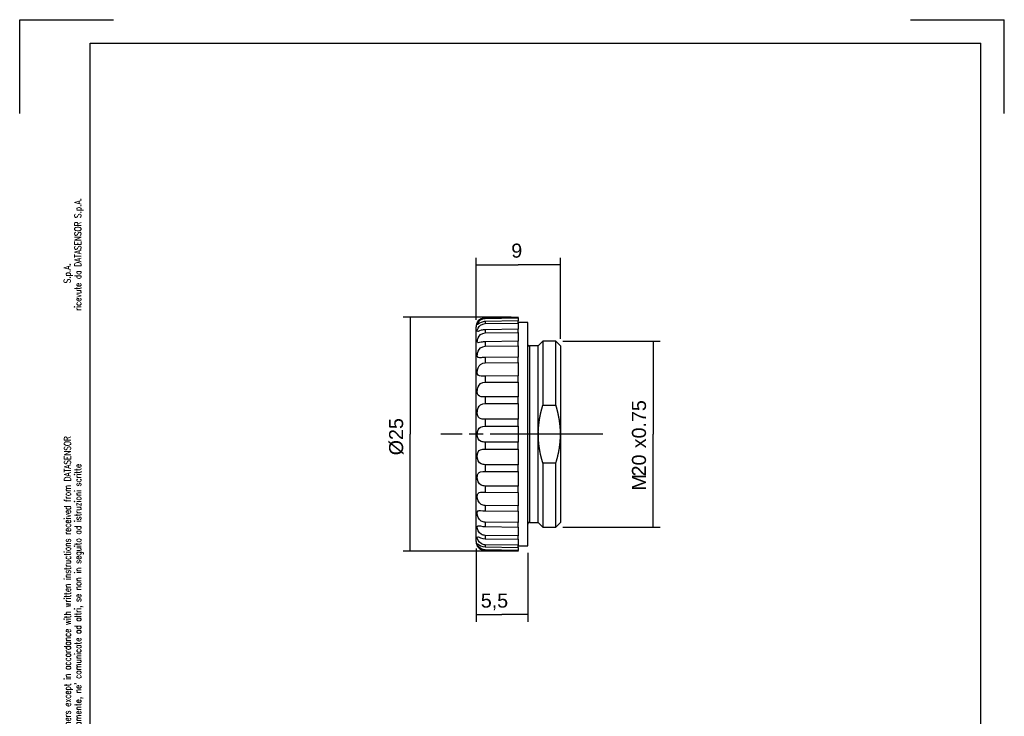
# Model space of a CAD drawing. Extents: x 1082 to 1292, y 1128 to 1425.
# Tile 2 of 2: x 1082 to 1292, y 1277 to 1425. Entities that reach past the tile are written whole.
import ezdxf

# ---------------------------------------------------------------- set-up
doc = ezdxf.new("R2010")
doc.units = 0
doc.header["$MEASUREMENT"] = 0
for name, pattern in [('CENTERLINE', [30, 24, -1.5, 3, -1.5]), ('HIDDENNEW00', [4.5, 3, -1.5]), ('PHANTOM', [29.5, 9.5, -1.5, 3, -1.5, 3, -1.5, 9.5])]:
    doc.linetypes.add(name, pattern=pattern)
doc.layers.get('0').update_dxf_attribs({"linetype": 'CONTINUOUS'})
for name, color, linetype in [('ASSI', 2, 'PHANTOM'), ('DISEGNO', 3, 'HIDDENNEW00'), ('SEZIONI', 4, 'HIDDENNEW00')]:
    doc.layers.add(name, color=color, linetype=linetype)
doc.styles.add('ROMANS', font='ROMANS')
doc.styles.get("Standard").update_dxf_attribs({"font": 'ARIAL.TTF'})

# ---------------------------------------------------------------- blocks, each defined once
blk = doc.blocks.new('A4M')
at = {"color": 7, "linetype": 'Continuous'}
for p, q in [((125.82, 288.91), (145.82, 288.91)), ((125.82, 268.91), (125.82, 288.91)), ((315.82, 288.91), (335.82, 288.91)), ((335.82, 268.91), (335.82, 288.91)), ((140.82, 283.91), (330.82, 283.91)), ((140.82, -3.09), (140.82, 283.91)), ((330.82, -3.09), (330.82, 283.91))]:
    blk.add_line(p, q, dxfattribs=at)
at = {"color": 7, "linetype": 'Continuous', "style": 'ROMANS', "width": 0.8}
for s, height, p in [('ricevute da DATASENSOR S.p.A.', 1.4231, (138.95, 226.87)), ('S.p.A.', 1.423, (136.68, 232.72)), ('This document, technical information and specification contained herein are proprietary and must not be used, copied, reproduced, or otherwise dealt with nor communicated to others except in accordance with written instructions received from DATASENSOR', 1.42311, (136.71, -3.11)), ("Questo documento, le informazioni tecniche e le specifiche in esso contenute sono da considerarsi confidenziali e non devono essere utilizzate, copiate, riprodotte o trattate diversamente, ne' comunicate ad altri, se non in seguito ad istruzioni scritte", 1.42311, (138.95, -3.11))]:
    blk.add_text(s, height=height, rotation=90, dxfattribs=at).set_placement(p)
blk = doc.blocks.new('_AH13')
at = {"color": 0, "linetype": 'Continuous'}
blk.add_solid([(0, 0), (-1, 0.166667), (-1, -0.166667), (0, 0)], dxfattribs=at)

msp = doc.modelspace()

# ---------------------------------------------------------------- linework, layer by layer
at = {"layer": 'ASSI', "color": 7, "linetype": 'Continuous'}
for p, q in [((1179.75, 1361.3), (1179.75, 1374.55)), ((1197.75, 1357.22), (1197.75, 1374.55)), ((1179.75, 1373.05), (1188.75, 1373.05)), ((1197.75, 1373.05), (1188.75, 1373.05)), ((1187.25, 1361.86), (1164.18, 1361.86)), ((1165.68, 1361.86), (1165.68, 1336.92)), ((1198.25, 1356.72), (1218.98, 1356.72)), ((1217.48, 1356.72), (1217.48, 1336.92)), ((1165.68, 1311.98), (1165.68, 1336.92)), ((1217.48, 1317.12), (1217.48, 1336.92)), ((1198.25, 1317.12), (1218.98, 1317.12)), ((1179.75, 1312.55), (1179.75, 1296.95)), ((1187.25, 1311.98), (1164.18, 1311.98)), ((1190.75, 1311.62), (1190.75, 1296.95)), ((1179.75, 1298.45), (1185.25, 1298.45)), ((1190.75, 1298.45), (1185.25, 1298.45))]:
    msp.add_line(p, q, dxfattribs=at)
at = {"layer": 'ASSI', "color": 7, "linetype": 'CENTERLINE'}
msp.add_line((1206.75, 1336.92), (1172.2, 1336.92), dxfattribs=at)
at = {"layer": 'DISEGNO', "color": 7, "linetype": 'Continuous'}
for p, q in [((1188.75, 1361.86), (1181.71, 1361.74)), ((1188.75, 1361.72), (1188.75, 1361.86)), ((1188.75, 1361.72), (1188.75, 1361.05)), ((1188.75, 1360.62), (1188.75, 1361.05)), ((1179.75, 1336.92), (1179.75, 1359.8)), ((1180, 1360.77), (1179.98, 1360.74)), ((1190.75, 1360.72), (1188.75, 1360.72)), ((1188.75, 1360.62), (1188.75, 1359.32)), ((1188.75, 1358.6), (1188.75, 1359.32)), ((1188.75, 1358.94), (1188.75, 1358.94)), ((1188.75, 1358.94), (1188.75, 1358.94)), ((1188.75, 1358.94), (1188.75, 1358.94)), ((1188.75, 1358.94), (1188.75, 1358.94)), ((1188.75, 1358.94), (1188.75, 1358.94)), ((1188.75, 1358.94), (1188.75, 1358.94)), ((1188.75, 1358.94), (1188.75, 1358.94)), ((1188.75, 1358.94), (1188.75, 1358.94)), ((1188.75, 1358.94), (1188.75, 1358.94)), ((1188.75, 1358.94), (1188.75, 1358.94)), ((1188.75, 1358.94), (1188.75, 1358.94)), ((1188.75, 1358.94), (1188.75, 1358.94)), ((1188.75, 1358.94), (1188.75, 1358.94)), ((1188.75, 1358.94), (1188.75, 1358.94)), ((1188.75, 1358.94), (1188.75, 1358.94)), ((1188.75, 1358.94), (1188.75, 1358.94)), ((1188.75, 1358.94), (1188.75, 1358.94)), ((1188.75, 1358.94), (1188.75, 1358.94)), ((1188.75, 1358.94), (1188.75, 1358.94)), ((1188.75, 1358.94), (1188.75, 1358.94)), ((1188.75, 1358.94), (1188.75, 1358.94)), ((1188.75, 1358.94), (1188.75, 1358.94)), ((1188.75, 1358.94), (1188.75, 1358.94)), ((1188.75, 1358.94), (1188.75, 1358.94)), ((1188.75, 1358.94), (1188.75, 1358.94)), ((1188.75, 1358.94), (1188.75, 1358.94)), ((1188.75, 1358.94), (1188.75, 1358.94)), ((1190.75, 1336.92), (1190.75, 1360.72)), ((1188.75, 1358.6), (1188.75, 1356.72)), ((1188.75, 1355.76), (1188.75, 1356.72)), ((1193.95, 1356.72), (1192.95, 1355.72)), ((1196.75, 1356.72), (1193.95, 1356.72)), ((1193.95, 1356.72), (1193.95, 1343.14)), ((1196.75, 1343.14), (1196.75, 1356.72)), ((1197.75, 1355.72), (1196.75, 1356.72)), ((1188.75, 1355.76), (1188.75, 1353.36)), ((1191.15, 1355.72), (1191.14, 1355.72)), ((1191.15, 1355.72), (1191.15, 1336.92)), ((1192.95, 1355.72), (1191.15, 1355.72)), ((1192.95, 1336.92), (1192.95, 1355.72)), ((1197.75, 1355.72), (1197.75, 1336.92)), ((1188.75, 1352.19), (1188.75, 1353.36)), ((1188.75, 1352.19), (1188.75, 1349.37)), ((1188.75, 1348.04), (1188.75, 1349.37)), ((1188.75, 1348.04), (1188.75, 1346.11)), ((1188.75, 1346.11), (1188.75, 1344.9)), ((1188.75, 1343.45), (1188.75, 1344.9)), ((1188.75, 1343.45), (1188.75, 1341.6)), ((1193.95, 1343.14), (1196.75, 1343.14)), ((1196.75, 1343.14), (1196.78, 1343.03)), ((1188.75, 1341.6), (1188.75, 1340.12)), ((1188.75, 1338.62), (1188.75, 1340.12)), ((1188.75, 1338.62), (1188.75, 1336.92)), ((1188.75, 1336.92), (1188.75, 1335.23)), ((1190.75, 1313.12), (1190.75, 1336.92)), ((1191.15, 1336.92), (1191.15, 1318.12)), ((1192.95, 1336.92), (1192.95, 1337.02)), ((1192.95, 1318.12), (1192.95, 1336.92)), ((1197.75, 1336.92), (1197.75, 1318.12)), ((1197.75, 1336.92), (1197.75, 1336.82)), ((1188.75, 1333.72), (1188.75, 1335.23)), ((1188.75, 1333.72), (1188.75, 1332.24)), ((1188.75, 1332.24), (1188.75, 1330.39)), ((1188.75, 1328.95), (1188.75, 1330.39)), ((1193.95, 1330.71), (1193.91, 1330.82)), ((1193.95, 1330.71), (1193.95, 1317.12)), ((1196.75, 1330.71), (1193.95, 1330.71)), ((1196.75, 1317.12), (1196.75, 1330.71)), ((1188.75, 1328.95), (1188.75, 1327.74)), ((1188.75, 1327.74), (1188.75, 1325.81)), ((1188.75, 1324.48), (1188.75, 1325.81)), ((1188.75, 1324.48), (1188.75, 1321.65)), ((1188.75, 1320.49), (1188.75, 1321.65)), ((1188.75, 1320.49), (1188.75, 1320.49)), ((1188.75, 1320.49), (1188.75, 1318.09)), ((1188.75, 1317.13), (1188.75, 1318.09)), ((1188.75, 1317.13), (1188.75, 1315.24)), ((1188.75, 1317.13), (1188.75, 1317.13)), ((1190.75, 1317.72), (1190.75, 1317.73)), ((1191.15, 1318.12), (1192.95, 1318.12)), ((1192.95, 1318.12), (1193.95, 1317.12)), ((1193.95, 1317.12), (1196.75, 1317.12)), ((1196.75, 1317.12), (1197.75, 1318.12)), ((1188.75, 1314.53), (1188.75, 1315.24)), ((1179.75, 1314.05), (1179.75, 1314.01)), ((1188.75, 1314.53), (1188.75, 1313.23)), ((1188.75, 1313.23), (1188.75, 1313.23)), ((1188.75, 1312.79), (1188.75, 1313.23)), ((1188.75, 1313.12), (1190.75, 1313.12)), ((1188.75, 1312.79), (1188.75, 1312.13)), ((1181.71, 1312.1), (1188.75, 1311.98)), ((1188.75, 1311.98), (1188.75, 1312.13)), ((1188.75, 1311.98), (1188.75, 1311.98)), ((1188.75, 1311.98), (1188.75, 1311.98))]:
    msp.add_line(p, q, dxfattribs=at)
for centre, radius, start, end in [((1181.83, 1359.79), 2.08, 173.4885, 174.3542), ((1184.69, 1359.5), 4.96, 174.2887, 174.616), ((1181.49, 1359.83), 1.74, 175.6593, 176.844), ((1181.31, 1359.84), 1.56, 176.786, 178.8015), ((1183.83, 1359.73), 4.09, 177.9994, 179.0014), ((1181.72, 1359.81), 1.97, 171.7602, 172.7204), ((1181.46, 1359.84), 1.71, 172.7691, 173.8949), ((1181.75, 1359.8), 2.01, 169.835, 170.7791), ((1181.87, 1359.78), 2.13, 170.7681, 171.6491), ((1181.74, 1359.8), 2, 167.9278, 168.8887), ((1181.71, 1359.81), 1.97, 168.9109, 169.8836), ((1181.76, 1359.8), 2.01, 166.9612, 167.9183), ((1181.75, 1359.8), 2, 165.998, 166.9657), ((1181.75, 1359.8), 2, 164.0414, 165.0183), ((1181.74, 1359.8), 2, 165.0352, 166.0084), ((1181.75, 1359.8), 2, 163.0754, 164.0549), ((1181.75, 1359.8), 2, 162.0681, 163.053), ((1181.75, 1359.8), 2, 161.113, 162.101), ((1181.75, 1359.8), 2, 160.0812, 161.0736), ((1181.75, 1359.8), 2, 159.1255, 160.1208), ((1181.75, 1359.8), 2, 158.0824, 159.0821), ((1181.75, 1359.8), 2, 157.1117, 158.1138), ((1181.75, 1359.8), 2, 156.0806, 157.086), ((1181.75, 1359.8), 2, 155.0947, 156.1033), ((1181.74, 1359.8), 2, 154.0569, 155.0721), ((1181.75, 1359.8), 2.01, 153.0508, 154.0645), ((1181.77, 1359.79), 2.03, 152.0186, 153.0222), ((1188.75, 1306.86), 52.08, 89.99999449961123, 90.0000055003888), ((1191.56, 1356.14), 0.811, 181.5011, 183.0359), ((1191.06, 1356.11), 0.313, 181.8336, 184.8952), ((1191.09, 1356.11), 0.349, 184.8318, 186.6411), ((1191.68, 1356.21), 0.946, 188.1624, 188.6915), ((1191.16, 1356.13), 0.414, 188.6463, 189.987), ((1191.09, 1356.11), 0.343, 189.3497, 191.0822), ((1191.14, 1356.12), 0.394, 191.104, 192.5925), ((1191.17, 1356.13), 0.424, 192.816, 194.1886), ((1191.15, 1356.12), 0.401, 194.1533, 195.6233), ((1191.14, 1356.12), 0.393, 195.5669, 197.0814), ((1191.14, 1356.12), 0.399, 197.0429, 198.5426), ((1191.15, 1356.12), 0.402, 198.6196, 200.1151), ((1191.15, 1356.12), 0.4, 200.0977, 201.6112), ((1191.15, 1356.12), 0.4, 201.5807, 203.1033), ((1191.15, 1356.12), 0.4, 203.1106, 204.6399), ((1191.15, 1356.12), 0.4, 204.6505, 206.1842), ((1191.15, 1356.12), 0.401, 206.198, 207.7401), ((1191.15, 1356.12), 0.4, 207.7355, 209.2824), ((1191.15, 1356.12), 0.401, 209.2824, 210.8355), ((1191.15, 1356.12), 0.401, 210.8257, 212.3824), ((1191.15, 1356.12), 0.401, 212.3858, 213.9476), ((1191.15, 1356.12), 0.401, 213.9526, 215.5171), ((1191.15, 1356.12), 0.401, 215.5539, 217.122), ((1191.15, 1356.12), 0.401, 217.0854, 218.6554), ((1191.15, 1356.12), 0.402, 218.6934, 220.2656), ((1191.15, 1356.12), 0.402, 220.243, 221.8161), ((1191.15, 1356.12), 0.402, 221.8638, 223.4376), ((1191.15, 1356.12), 0.402, 223.4062, 224.98), ((1191.15, 1356.12), 0.402, 225.0204, 226.5934), ((1191.15, 1356.12), 0.402, 226.5632, 228.1353), ((1191.15, 1356.12), 0.403, 228.1855, 229.7554), ((1191.15, 1356.12), 0.403, 229.7364, 231.3045), ((1191.15, 1356.12), 0.403, 231.3474, 232.9118), ((1191.15, 1356.13), 0.403, 232.8812, 234.4429), ((1191.15, 1356.13), 0.403, 234.4868, 236.0434), ((1191.15, 1356.13), 0.403, 236.0568, 237.6098), ((1191.15, 1356.13), 0.404, 237.6227, 239.1692), ((1191.15, 1356.13), 0.403, 239.1435, 240.6856), ((1191.15, 1356.13), 0.404, 240.7491, 242.2835), ((1191.15, 1356.13), 0.404, 242.2423, 243.7714), ((1191.15, 1356.13), 0.404, 243.8455, 245.3656), ((1191.15, 1356.13), 0.404, 245.3186, 246.8327), ((1191.15, 1356.13), 0.404, 246.9354, 248.4394), ((1191.15, 1356.13), 0.404, 248.3969, 249.8941), ((1191.15, 1356.13), 0.405, 249.9077, 251.3937), ((1191.15, 1356.13), 0.404, 251.3989, 252.8774), ((1191.15, 1356.13), 0.405, 252.9647, 254.4309), ((1191.15, 1356.13), 0.405, 254.3716, 255.83), ((1191.15, 1356.13), 0.405, 255.9341, 257.3796), ((1191.15, 1356.13), 0.405, 257.3407, 258.7773), ((1191.15, 1356.13), 0.406, 258.8164, 260.238), ((1191.15, 1356.13), 0.405, 260.1982, 261.6121), ((1191.15, 1356.13), 0.405, 261.7, 263.1031), ((1191.15, 1356.13), 0.406, 263.0557, 264.4442), ((1191.15, 1356.13), 0.411, 264.5523, 265.9107), ((1191.15, 1356.13), 0.404, 265.8692, 267.2374), ((1191.15, 1356.11), 0.389, 267.2587, 268.6676), ((1215.33, 1336.33), 22.44, 165.4996, 165.7799), ((1216.07, 1336.15), 23.2, 165.243, 165.5139), ((1217.71, 1335.72), 24.9, 164.9943, 165.2461), ((1215.97, 1336.17), 23.09, 164.6771, 164.954), ((1212.97, 1336.99), 19.99, 164.339, 164.6678), ((1217.78, 1335.69), 24.97, 164.2168, 164.4643), ((1258.32, 1324.26), 67.09, 164.153, 164.2365), ((1213.76, 1336.79), 20.81, 163.4816, 163.8298), ((1211.97, 1337.33), 18.93, 162.9181, 163.5115), ((1243.16, 1327.97), 51.5, 162.8692, 163.1557), ((1172.61, 1335.56), 25.3, 16.9077, 17.165), ((1172.92, 1335.66), 24.97, 16.6349, 16.8945), ((1173.17, 1335.73), 24.71, 16.3787, 16.6401), ((1173.36, 1335.79), 24.52, 16.1057, 16.3682), ((1173.56, 1335.85), 24.31, 15.8494, 16.1132), ((1173.76, 1335.91), 24.09, 15.5693, 15.8344), ((1173.97, 1335.97), 23.88, 15.3105, 15.577), ((1174.15, 1336.02), 23.69, 15.0336, 15.3014), ((1174.35, 1336.07), 23.49, 14.7698, 15.0389), ((1174.53, 1336.12), 23.3, 14.4877, 14.758), ((1174.71, 1336.17), 23.11, 14.2175, 14.4892), ((1213.14, 1336.78), 20.2, 171.2068, 171.5014), ((1213.23, 1336.76), 20.3, 170.9169, 171.2106), ((1213.33, 1336.75), 20.4, 170.6153, 170.9082), ((1213.44, 1336.73), 20.5, 170.3349, 170.6269), ((1213.54, 1336.71), 20.61, 170.0306, 170.3217), ((1213.65, 1336.69), 20.72, 169.7483, 170.0385), ((1213.77, 1336.67), 20.84, 169.4531, 169.7424), ((1213.89, 1336.65), 20.96, 169.1691, 169.4574), ((1214, 1336.63), 21.08, 168.8768, 169.1642), ((1214.14, 1336.6), 21.21, 168.5978, 168.8841), ((1214.26, 1336.57), 21.34, 168.299, 168.5844), ((1214.4, 1336.55), 21.48, 168.0293, 168.3136), ((1214.53, 1336.52), 21.62, 167.7347, 168.0181), ((1214.68, 1336.49), 21.77, 167.4588, 167.741), ((1214.83, 1336.45), 21.92, 167.1677, 167.4487), ((1214.97, 1336.42), 22.07, 166.8961, 167.176), ((1215.08, 1336.39), 22.18, 166.6128, 166.8922), ((1215.29, 1336.34), 22.4, 166.3413, 166.6188), ((1215.58, 1336.27), 22.7, 166.0576, 166.3323), ((1215.58, 1336.27), 22.7, 165.7864, 166.0622), ((1174.88, 1336.21), 22.93, 13.9418, 14.2146), ((1175.06, 1336.26), 22.75, 13.6656, 13.9397), ((1175.22, 1336.3), 22.58, 13.3862, 13.6615), ((1175.39, 1336.34), 22.41, 13.1105, 13.387), ((1175.54, 1336.38), 22.25, 12.82, 13.0976), ((1175.7, 1336.41), 22.09, 12.5524, 12.8312), ((1175.84, 1336.45), 21.94, 12.2601, 12.5401), ((1176, 1336.48), 21.79, 11.983, 12.2641), ((1176.13, 1336.51), 21.64, 11.6939, 11.976), ((1176.27, 1336.54), 21.5, 11.4103, 11.6936), ((1176.41, 1336.57), 21.37, 11.1169, 11.4012), ((1176.54, 1336.59), 21.23, 10.8421, 11.1275), ((1176.66, 1336.62), 21.11, 10.5435, 10.8299), ((1176.79, 1336.64), 20.98, 10.2585, 10.5459), ((1176.9, 1336.67), 20.86, 9.9571, 10.2454), ((1177.02, 1336.69), 20.74, 9.6792, 9.9685), ((1177.13, 1336.71), 20.63, 9.3794, 9.6696), ((1177.24, 1336.73), 20.52, 9.0873, 9.3785), ((1177.34, 1336.75), 20.41, 8.7903, 9.0823), ((1177.44, 1336.76), 20.31, 8.4994, 8.7924), ((1211.95, 1336.91), 19, 177.2347, 177.5396), ((1211.92, 1336.92), 18.98, 177.5453, 177.8504), ((1212, 1336.91), 19.06, 176.6212, 176.9256), ((1211.97, 1336.92), 19.03, 176.936, 177.2407), ((1212.08, 1336.91), 19.13, 176.0156, 176.3194), ((1212.04, 1336.91), 19.09, 176.3235, 176.6276), ((1212.12, 1336.9), 19.17, 175.7136, 176.017), ((1212.16, 1336.9), 19.22, 175.4018, 175.7048), ((1212.21, 1336.9), 19.26, 175.107, 175.4096), ((1212.31, 1336.89), 19.37, 174.4981, 174.7997), ((1212.26, 1336.89), 19.31, 174.7966, 175.0987), ((1212.37, 1336.88), 19.43, 174.1958, 174.4969), ((1212.43, 1336.87), 19.49, 173.8938, 174.1944), ((1212.49, 1336.86), 19.55, 173.587, 173.8871), ((1212.57, 1336.86), 19.62, 173.2991, 173.5985), ((1212.64, 1336.85), 19.69, 172.9899, 173.2887), ((1212.71, 1336.84), 19.77, 172.6921, 172.9902), ((1212.79, 1336.83), 19.85, 172.3911, 172.6886), ((1212.87, 1336.82), 19.93, 172.1029, 172.3997), ((1212.95, 1336.81), 20.01, 171.7986, 172.0947), ((1213.04, 1336.79), 20.11, 171.5064, 171.8017), ((1177.54, 1336.78), 20.21, 8.1991, 8.4928), ((1177.63, 1336.79), 20.12, 7.9061, 8.2006), ((1177.72, 1336.8), 20.03, 7.6065, 7.9018), ((1177.81, 1336.82), 19.94, 7.3121, 7.6082), ((1177.89, 1336.83), 19.86, 7.005, 7.3017), ((1177.97, 1336.84), 19.78, 6.712, 7.0095), ((1178.04, 1336.85), 19.71, 6.4077, 6.7058), ((1178.12, 1336.86), 19.63, 6.108, 6.4068), ((1178.19, 1336.87), 19.56, 5.8062, 6.1057), ((1178.25, 1336.87), 19.5, 5.5092, 5.8093), ((1178.3, 1336.88), 19.45, 5.1953, 5.4957), ((1178.37, 1336.88), 19.37, 4.9017, 5.2029), ((1178.46, 1336.89), 19.29, 4.5901, 4.8923), ((1178.47, 1336.89), 19.28, 4.2961, 4.5981), ((1178.4, 1336.89), 19.34, 3.9864, 4.287), ((1178.6, 1336.91), 19.15, 3.6788, 3.9824), ((1178.99, 1336.93), 18.76, 3.3621, 3.6723), ((1178.56, 1336.9), 19.19, 3.0824, 3.3842), ((1177.36, 1336.84), 20.39, 2.7941, 3.0761), ((1179, 1336.93), 18.74, 2.4363, 2.7479), ((1181.67, 1337.05), 16.07, 2.0571, 2.4288), ((1211.88, 1336.92), 18.94, 178.1617, 178.4672), ((1211.87, 1336.92), 18.92, 178.462, 178.7677), ((1211.86, 1336.92), 18.91, 178.7739, 179.0796), ((1211.85, 1336.92), 18.9, 179.0747, 179.3805), ((1211.84, 1336.92), 18.9, 179.387, 179.6929), ((1231.96, 1337.16), 39.01, 180.3429, 180.6789), ((1207.53, 1336.8), 14.58, 180.4076, 181.0943), ((1209.26, 1336.82), 16.31, 181.0629, 181.4616), ((1245.1, 1338.08), 52.17, 181.8373, 181.9344), ((1211.9, 1336.92), 18.96, 177.8505, 178.1559), ((1212.79, 1336.98), 19.84, 181.9146, 182.1971), ((1209.02, 1336.79), 16.07, 182.0516, 182.4233), ((1211.69, 1336.91), 18.74, 182.4419, 182.7535), ((1213.33, 1337.01), 20.39, 182.7884, 183.0704), ((1212.13, 1336.95), 19.19, 183.0824, 183.3842), ((1211.71, 1336.91), 18.76, 183.3621, 183.6723), ((1212.1, 1336.94), 19.15, 183.6788, 183.9824), ((1212.29, 1336.95), 19.34, 183.9864, 184.287), ((1178.57, 1336.94), 19.17, 355.7136, 356.017), ((1178.62, 1336.94), 19.13, 356.0156, 356.3194), ((1178.69, 1336.94), 19.06, 356.6212, 356.9256), ((1178.65, 1336.94), 19.09, 356.3235, 356.6276), ((1178.75, 1336.93), 19, 357.2347, 357.5396), ((1178.72, 1336.93), 19.03, 356.936, 357.2407), ((1177.9, 1336.87), 19.84, 1.9088, 2.1913), ((1178.79, 1336.93), 18.96, 357.8505, 358.1559), ((1178.77, 1336.93), 18.98, 357.5453, 357.8504), ((1145.59, 1335.77), 52.17, 1.8373, 1.9344), ((1181.43, 1337.02), 16.31, 1.068, 1.4666), ((1183.16, 1337.05), 14.58, 0.4043, 1.091), ((1158.73, 1336.69), 39.01, 0.3454, 0.6814), ((1178.85, 1336.92), 18.9, 359.387, 359.6929), ((1178.84, 1336.92), 18.9, 359.0804, 359.3862), ((1178.83, 1336.92), 18.91, 358.7739, 359.0796), ((1178.82, 1336.93), 18.92, 358.462, 358.7677), ((1178.81, 1336.93), 18.94, 358.1561, 358.4616), ((1212.22, 1336.95), 19.28, 184.2966, 184.5986), ((1212.24, 1336.95), 19.29, 184.5896, 184.8918), ((1212.32, 1336.96), 19.37, 184.9017, 185.2029), ((1212.39, 1336.97), 19.45, 185.2009, 185.5013), ((1212.44, 1336.97), 19.5, 185.5036, 185.8037), ((1212.5, 1336.98), 19.56, 185.8068, 186.1062), ((1212.58, 1336.99), 19.63, 186.1129, 186.4118), ((1212.65, 1337), 19.71, 186.4021, 186.7003), ((1212.72, 1337.01), 19.78, 186.7126, 187.0101), ((1212.8, 1337.02), 19.86, 187.0098, 187.3066), ((1212.88, 1337.03), 19.94, 187.3121, 187.6082), ((1212.97, 1337.04), 20.03, 187.6018, 187.8971), ((1213.06, 1337.05), 20.12, 187.9061, 188.2006), ((1213.15, 1337.07), 20.22, 188.1983, 188.492), ((1213.25, 1337.08), 20.31, 188.5003, 188.7932), ((1213.35, 1337.1), 20.42, 188.7894, 189.0814), ((1213.45, 1337.12), 20.52, 189.0927, 189.3839), ((1213.56, 1337.13), 20.63, 189.374, 189.6642), ((1213.67, 1337.16), 20.74, 189.6792, 189.9685), ((1213.79, 1337.18), 20.86, 189.9625, 190.2508), ((1177.04, 1337.15), 20.72, 349.7536, 350.0438), ((1177.15, 1337.14), 20.61, 350.0306, 350.3217), ((1177.25, 1337.12), 20.5, 350.3295, 350.6215), ((1177.36, 1337.1), 20.4, 350.6207, 350.9136), ((1177.46, 1337.08), 20.3, 350.9177, 351.2114), ((1177.56, 1337.07), 20.2, 351.206, 351.5005), ((1177.65, 1337.05), 20.11, 351.5072, 351.8025), ((1177.74, 1337.04), 20.01, 351.7986, 352.0947), ((1177.82, 1337.03), 19.93, 352.0967, 352.3935), ((1177.9, 1337.02), 19.85, 352.3911, 352.6886), ((1177.98, 1337), 19.77, 352.6983, 352.9964), ((1178.06, 1337), 19.69, 352.9892, 353.288), ((1178.13, 1336.99), 19.62, 353.2935, 353.593), ((1178.2, 1336.98), 19.55, 353.5932, 353.8933), ((1178.26, 1336.97), 19.49, 353.8932, 354.1938), ((1178.32, 1336.97), 19.43, 354.1902, 354.4914), ((1178.38, 1336.96), 19.37, 354.5037, 354.8053), ((1178.43, 1336.96), 19.31, 354.7966, 355.0987), ((1178.53, 1336.95), 19.22, 355.4018, 355.7048), ((1178.48, 1336.95), 19.26, 355.107, 355.4096), ((1213.9, 1337.2), 20.98, 190.2585, 190.5459), ((1214.03, 1337.22), 21.11, 190.5435, 190.8299), ((1214.15, 1337.25), 21.23, 190.8368, 191.1222), ((1214.29, 1337.27), 21.37, 191.1169, 191.4012), ((1214.42, 1337.31), 21.5, 191.4167, 191.7), ((1214.56, 1337.33), 21.65, 191.6875, 191.9697), ((1214.7, 1337.36), 21.79, 191.983, 192.2641), ((1214.85, 1337.4), 21.94, 192.2613, 192.5412), ((1214.99, 1337.43), 22.09, 192.5512, 192.8301), ((1215.15, 1337.47), 22.25, 192.8251, 193.1028), ((1215.31, 1337.51), 22.41, 193.1105, 193.387), ((1215.47, 1337.54), 22.58, 193.3811, 193.6564), ((1215.63, 1337.59), 22.75, 193.6719, 193.946), ((1215.81, 1337.63), 22.93, 193.9355, 194.2083), ((1215.98, 1337.68), 23.11, 194.2226, 194.4942), ((1216.17, 1337.72), 23.3, 194.4877, 194.758), ((1216.34, 1337.77), 23.48, 194.7647, 195.0338), ((1216.54, 1337.82), 23.69, 195.0336, 195.3014), ((1216.72, 1337.88), 23.88, 195.3105, 195.577), ((1216.93, 1337.94), 24.09, 195.5742, 195.8393), ((1172.9, 1338.15), 24.98, 344.2234, 344.4709), ((1177.73, 1336.86), 19.98, 344.3377, 344.6665), ((1174.73, 1337.68), 23.09, 344.6771, 344.954), ((1172.98, 1338.13), 24.9, 344.9893, 345.241), ((1174.62, 1337.69), 23.2, 345.2481, 345.519), ((1175.36, 1337.51), 22.44, 345.4996, 345.7799), ((1175.11, 1337.57), 22.7, 345.7864, 346.0622), ((1175.11, 1337.57), 22.7, 346.0576, 346.3323), ((1175.4, 1337.5), 22.4, 346.3413, 346.6188), ((1175.61, 1337.45), 22.18, 346.6076, 346.887), ((1175.72, 1337.42), 22.07, 346.8961, 347.176), ((1175.86, 1337.39), 21.93, 347.1741, 347.455), ((1176.01, 1337.36), 21.77, 347.4577, 347.7398), ((1176.16, 1337.33), 21.62, 347.7347, 348.0181), ((1176.29, 1337.3), 21.48, 348.024, 348.3083), ((1176.43, 1337.27), 21.34, 348.3043, 348.5896), ((1176.56, 1337.24), 21.21, 348.5978, 348.8841), ((1176.69, 1337.22), 21.08, 348.8715, 349.1589), ((1176.8, 1337.2), 20.96, 349.1691, 349.4574), ((1176.92, 1337.18), 20.84, 349.4531, 349.7424), ((1217.13, 1338), 24.3, 195.8459, 196.1096), ((1217.34, 1338.05), 24.52, 196.1092, 196.3716), ((1217.52, 1338.11), 24.71, 196.3738, 196.6353), ((1217.77, 1338.19), 24.97, 196.6397, 196.8994), ((1218.08, 1338.28), 25.3, 196.9029, 197.1602), ((1147.53, 1345.88), 51.5, 342.8692, 343.1557), ((1178.72, 1336.52), 18.93, 342.9154, 343.5087), ((1176.93, 1337.06), 20.81, 343.4859, 343.8342), ((1132.37, 1349.59), 67.09, 344.1473, 344.2308), ((1188.75, 1320.49), 0.000655, 269.5626, 270.4374), ((1188.75, 1320.49), 0.00183, 269.6868, 270.3132), ((1188.75, 1320.49), 0.00686, 269.9165, 270.0835), ((1188.75, 1320.5), 0.0168, 269.9829, 270.0171), ((1188.75, 1320.51), 0.0206, 269.9582, 270.0418), ((1188.75, 1320.5), 0.014, 269.959, 270.041), ((1188.75, 1320.52), 0.0319, 269.9731, 270.0269), ((1188.75, 1320.54), 0.0571, 269.9799, 270.0201), ((1188.75, 1320.55), 0.0632, 269.9819, 270.0181), ((1188.75, 1320.56), 0.073, 269.9843, 270.0157), ((1188.75, 1320.57), 0.0867, 269.9868, 270.0132), ((1188.75, 1320.61), 0.126, 269.9887, 270.0113), ((1188.77, 1320.63), 0.146, 258.6801, 258.7001), ((1188.75, 1320.68), 0.195, 269.9912, 270.0088), ((1188.75, 1320.67), 0.182, 269.9921, 270.0079), ((1188.75, 1320.77), 0.286, 269.993, 270.007), ((1188.75, 1320.76), 0.272, 269.9937, 270.0063), ((1188.75, 1320.84), 0.351, 269.9943, 270.0057), ((1188.75, 1320.87), 0.385, 269.9948, 270.0052), ((1188.75, 1320.97), 0.483, 269.9953, 270.0047), ((1188.75, 1321.01), 0.526, 269.9956, 270.0044), ((1188.75, 1321.06), 0.573, 269.996, 270.004), ((1188.82, 1321.18), 0.702, 263.6561, 263.6635), ((1188.75, 1321.24), 0.754, 269.9966, 270.0034), ((1188.75, 1321.3), 0.811, 269.9968, 270.0032), ((1188.75, 1321.46), 0.969, 269.997, 270.003), ((1188.75, 1321.52), 1.04, 269.9972, 270.0028), ((1188.75, 1317.13), 0.000453, 269.3673, 270.6327), ((1188.75, 1317.13), 0.00126, 269.5466, 270.4534), ((1188.75, 1317.13), 0.00474, 269.8791, 270.1209), ((1188.75, 1317.14), 0.0116, 269.9753, 270.0247), ((1188.75, 1317.14), 0.0142, 269.9394, 270.0606), ((1188.75, 1317.14), 0.00965, 269.9406, 270.0594), ((1188.75, 1317.15), 0.0221, 269.961, 270.039), ((1188.76, 1317.17), 0.0406, 255.9347, 255.9928), ((1188.75, 1317.17), 0.0436, 269.9737, 270.0263), ((1188.75, 1317.18), 0.0504, 269.9773, 270.0227), ((1188.75, 1317.19), 0.0599, 269.9809, 270.0191), ((1188.75, 1317.21), 0.0873, 269.9836, 270.0164), ((1188.75, 1317.23), 0.0988, 269.9855, 270.0145), ((1188.75, 1317.26), 0.134, 269.9872, 270.0128), ((1188.75, 1317.25), 0.126, 269.9886, 270.0114), ((1188.75, 1317.32), 0.198, 269.9899, 270.0101), ((1188.75, 1317.31), 0.188, 269.9908, 270.0092), ((1188.75, 1317.37), 0.242, 269.9917, 270.0083), ((1188.75, 1317.39), 0.266, 269.9925, 270.0075), ((1188.79, 1317.46), 0.336, 262.8681, 262.8819), ((1188.75, 1317.49), 0.363, 269.9937, 270.0063), ((1188.75, 1317.52), 0.396, 269.9942, 270.0058), ((1188.75, 1317.61), 0.481, 269.9946, 270.0054), ((1188.75, 1317.65), 0.521, 269.995, 270.005), ((1188.75, 1317.69), 0.56, 269.9954, 270.0046), ((1188.75, 1317.8), 0.669, 269.9957, 270.0043), ((1188.75, 1317.84), 0.716, 269.996, 270.004), ((1191.15, 1317.72), 0.405, 167.3407, 168.7773), ((1191.15, 1317.72), 0.406, 168.8267, 170.2483), ((1191.15, 1317.72), 0.405, 170.1982, 171.6121), ((1191.15, 1317.72), 0.405, 171.7, 173.1031), ((1191.15, 1317.72), 0.406, 173.0557, 174.4442), ((1191.16, 1317.72), 0.411, 174.5523, 175.9107), ((1191.15, 1317.72), 0.404, 175.8692, 177.2374), ((1191.13, 1317.72), 0.389, 177.2587, 178.6676), ((1191.15, 1317.72), 0.404, 161.4512, 162.9297), ((1191.15, 1317.72), 0.405, 162.9116, 164.3779), ((1191.15, 1317.72), 0.405, 164.4254, 165.8837), ((1191.15, 1317.72), 0.405, 165.8666, 167.3121), ((1191.15, 1317.72), 0.405, 156.8855, 158.3895), ((1191.15, 1317.72), 0.404, 158.3969, 159.8942), ((1191.15, 1317.72), 0.405, 159.9077, 161.3938), ((1191.15, 1317.72), 0.404, 153.8455, 155.3656), ((1191.15, 1317.72), 0.404, 155.3677, 156.8818), ((1191.15, 1317.72), 0.404, 150.7491, 152.2835), ((1191.15, 1317.72), 0.404, 152.2423, 153.7714), ((1191.15, 1317.72), 0.404, 147.6227, 149.1692), ((1191.15, 1317.72), 0.404, 149.17, 150.7121), ((1191.15, 1317.72), 0.403, 144.5166, 146.0732), ((1191.15, 1317.72), 0.403, 146.0281, 147.5811), ((1191.15, 1317.72), 0.403, 142.8503, 144.412), ((1191.15, 1317.72), 0.403, 139.7034, 141.2714), ((1191.15, 1317.72), 0.403, 141.3793, 142.9438), ((1191.15, 1317.72), 0.403, 138.1855, 139.7554), ((1191.15, 1317.72), 0.403, 136.5984, 138.1705), ((1191.15, 1317.72), 0.402, 133.4062, 134.98), ((1191.15, 1317.72), 0.402, 134.9842, 136.5573), ((1191.15, 1317.72), 0.402, 131.8638, 133.4376), ((1191.15, 1317.72), 0.402, 130.243, 131.8161), ((1191.15, 1317.72), 0.402, 128.6935, 130.2656), ((1191.15, 1317.72), 0.401, 125.5119, 127.0799), ((1191.15, 1317.72), 0.402, 127.1266, 128.6965), ((1191.15, 1317.72), 0.401, 123.9526, 125.5171), ((1191.15, 1317.72), 0.401, 122.4297, 123.9914), ((1191.15, 1317.72), 0.401, 120.781, 122.3375), ((1191.15, 1317.72), 0.401, 119.3546, 120.9076), ((1191.15, 1317.72), 0.401, 117.7103, 119.2571), ((1191.15, 1317.72), 0.4, 116.1747, 117.7168), ((1191.15, 1317.72), 0.401, 114.6276, 116.1613), ((1191.15, 1317.72), 0.4, 113.1597, 114.689), ((1191.15, 1317.72), 0.399, 111.5513, 113.0739), ((1191.15, 1317.72), 0.4, 110.1484, 111.6619), ((1191.15, 1317.72), 0.402, 108.55, 110.0456), ((1191.15, 1317.72), 0.399, 107.112, 108.6117), ((1191.14, 1317.73), 0.393, 105.514, 107.0285), ((1191.15, 1317.72), 0.401, 104.1928, 105.6628), ((1191.15, 1317.7), 0.424, 102.7611, 104.1337), ((1191.14, 1317.73), 0.394, 101.1588, 102.6473), ((1191.13, 1317.78), 0.343, 99.3051, 101.0376), ((1191.15, 1317.71), 0.414, 98.6463, 99.987), ((1191.23, 1317.18), 0.946, 98.1624, 98.6915), ((1191.14, 1317.77), 0.348, 94.8318, 96.6412), ((1191.13, 1317.81), 0.313, 91.8336, 94.8953), ((1191.17, 1317.31), 0.811, 91.501, 93.0359), ((1181.71, 1314.04), 1.97, 180.8888, 181.8061), ((1181.76, 1314.05), 2.02, 181.8128, 182.712), ((1181.79, 1314.05), 2.04, 182.7004, 183.5954), ((1181.77, 1314.05), 2.02, 183.6251, 184.5334), ((1181.76, 1314.05), 2.02, 184.544, 185.4586), ((1181.77, 1314.05), 2.02, 185.4688, 186.3883), ((1181.77, 1314.05), 2.02, 186.3736, 187.2966), ((1181.77, 1314.05), 2.02, 187.3538, 188.2836), ((1181.77, 1314.05), 2.02, 188.258, 189.192), ((1181.77, 1314.05), 2.02, 189.2054, 190.1456), ((1181.77, 1314.05), 2.02, 190.153, 191.0968), ((1181.77, 1314.05), 2.02, 191.1206, 192.0698), ((1181.77, 1314.05), 2.02, 192.076, 193.0297), ((1181.76, 1314.05), 2.02, 193.0336, 193.9948), ((1181.77, 1314.05), 2.02, 194.0013, 194.9635), ((1181.78, 1314.05), 2.03, 194.9823, 195.9436), ((1181.76, 1314.05), 2.02, 195.9546, 196.9282), ((1181.72, 1314.04), 1.98, 196.9523, 197.952), ((1181.77, 1314.05), 2.03, 197.8959, 198.8689), ((1181.9, 1314.1), 2.16, 198.8861, 199.7963), ((1181.73, 1314.04), 1.99, 199.9429, 200.9551), ((1181.46, 1313.94), 1.7, 201.0034, 202.2217), ((1181.85, 1314.08), 2.12, 201.7524, 202.6718), ((1185.32, 1315.52), 5.86, 202.6057, 202.9063), ((1181.49, 1313.95), 1.73, 204.1449, 205.4618), ((1181.33, 1313.86), 1.54, 205.3792, 207.6592), ((1183.69, 1315.03), 4.18, 206.739, 207.8455)]:
    msp.add_arc(centre, radius, start, end, dxfattribs=at)
for points, knots in [([(1181.71, 1361.74), (1181.36, 1361.74), (1181.06, 1361.64), (1180.27, 1361.26), (1180, 1360.77), (1180, 1360.77)], [0, 0, 0, 0, 0.269848, 0.269848, 1, 1, 1, 1]), ([(1180, 1360.77), (1180, 1360.77), (1180.06, 1360.88), (1180.19, 1361.04), (1180.24, 1361.1), (1180.3, 1361.15)], [1, 1, 1, 1, 1.3016844, 1.3016844, 1.428132, 1.428132, 1.428132, 1.428132]), ([(1180, 1313.08), (1180, 1313.08), (1180.06, 1312.97), (1180.38, 1312.58), (1180.9, 1312.12), (1181.71, 1312.1)], [1, 1, 1, 1, 1.302292, 1.302292, 2, 2, 2, 2]), ([(1181.14, 1312.19), (1181.03, 1312.23), (1180.94, 1312.27), (1180.83, 1312.32), (1180.81, 1312.33), (1180.79, 1312.34)], [0.1622943, 0.1622943, 0.1622943, 0.1622943, 0.269262, 0.269262, 0.2960418, 0.2960418, 0.2960418, 0.2960418])]:
    msp.add_open_spline(points, degree=3, knots=knots, dxfattribs=at)
for points in [[(1180.42, 1361.26), (1180.47, 1361.3), (1180.53, 1361.34), (1180.58, 1361.38)], [(1180.81, 1361.51), (1180.83, 1361.53), (1180.87, 1361.55), (1180.9, 1361.56)], [(1181.17, 1361.65), (1181.23, 1361.68), (1181.3, 1361.69), (1181.37, 1361.7)], [(1180.33, 1312.66), (1180.19, 1312.8), (1180.09, 1312.94), (1180.04, 1313.01)], [(1180.67, 1312.41), (1180.57, 1312.47), (1180.48, 1312.53), (1180.41, 1312.59)]]:
    msp.add_open_spline(points, degree=3, dxfattribs=at)
at = {"layer": 'SEZIONI', "color": 7, "linetype": 'Continuous'}
for p, q in [((1181.71, 1361.74), (1181.71, 1361.6)), ((1181.71, 1361.6), (1188.75, 1361.72)), ((1188.75, 1361.05), (1181.71, 1360.93)), ((1181.71, 1360.93), (1181.71, 1360.5)), ((1181.71, 1360.5), (1188.75, 1360.62)), ((1188.75, 1359.32), (1181.71, 1359.2)), ((1181.71, 1359.2), (1181.71, 1358.5)), ((1181.71, 1358.5), (1188.75, 1358.6)), ((1188.75, 1356.72), (1181.71, 1356.62)), ((1181.71, 1356.62), (1181.71, 1355.67)), ((1181.71, 1355.67), (1188.75, 1355.76)), ((1188.75, 1353.36), (1181.71, 1353.27)), ((1181.71, 1353.27), (1181.71, 1352.12)), ((1181.71, 1352.12), (1188.75, 1352.19)), ((1188.75, 1349.37), (1181.71, 1349.3)), ((1181.71, 1349.3), (1181.71, 1347.99)), ((1181.71, 1347.99), (1188.75, 1348.04)), ((1188.75, 1344.9), (1181.71, 1344.85)), ((1181.71, 1344.85), (1181.71, 1343.43)), ((1181.71, 1343.43), (1188.75, 1343.45)), ((1188.75, 1340.12), (1181.71, 1340.1)), ((1181.71, 1340.1), (1181.71, 1338.62)), ((1181.71, 1338.62), (1188.75, 1338.62)), ((1179.75, 1314.05), (1179.75, 1336.92)), ((1188.75, 1335.23), (1181.71, 1335.23)), ((1181.71, 1335.23), (1181.71, 1333.75)), ((1181.71, 1333.75), (1188.75, 1333.72)), ((1188.75, 1330.39), (1181.71, 1330.42)), ((1181.71, 1330.42), (1181.71, 1328.99)), ((1181.71, 1328.99), (1188.75, 1328.95)), ((1188.75, 1325.81), (1181.71, 1325.86)), ((1181.71, 1325.86), (1181.71, 1324.55)), ((1181.71, 1324.55), (1188.75, 1324.48)), ((1188.75, 1321.65), (1181.71, 1321.72)), ((1181.71, 1321.72), (1181.71, 1320.57)), ((1181.71, 1320.57), (1188.75, 1320.49)), ((1188.75, 1318.09), (1181.71, 1318.17)), ((1181.71, 1318.17), (1181.71, 1317.23)), ((1181.71, 1317.23), (1188.75, 1317.13)), ((1188.75, 1315.24), (1181.71, 1315.34)), ((1181.71, 1315.34), (1181.71, 1314.64)), ((1181.71, 1314.64), (1188.75, 1314.53)), ((1188.75, 1313.23), (1181.71, 1313.34)), ((1181.71, 1313.34), (1181.71, 1312.91)), ((1181.71, 1312.91), (1188.75, 1312.79)), ((1188.75, 1312.13), (1181.71, 1312.25)), ((1181.71, 1312.25), (1181.71, 1312.1))]:
    msp.add_line(p, q, dxfattribs=at)
for points, knots in [([(1181.71, 1360.93), (1181.36, 1360.93), (1181.07, 1360.85), (1180.27, 1360.53), (1180, 1360.15), (1180, 1360.31), (1180, 1360.39), (1180.06, 1360.55), (1180.38, 1361.08), (1180.9, 1361.58), (1181.71, 1361.6)], [0, 0, 0, 0, 0.269731, 0.269731, 1, 1, 1, 1.301799, 1.301799, 2, 2, 2, 2]), ([(1181.71, 1359.2), (1181.36, 1359.2), (1181.07, 1359.13), (1180.27, 1358.89), (1180, 1358.64), (1180, 1358.95), (1180, 1359.1), (1180.06, 1359.32), (1180.38, 1359.96), (1180.9, 1360.49), (1181.71, 1360.5)], [0, 0, 0, 0, 0.26962, 0.26962, 1, 1, 1, 1.301909, 1.301909, 2, 2, 2, 2]), ([(1181.71, 1356.62), (1181.36, 1356.61), (1181.07, 1356.56), (1180.27, 1356.41), (1180, 1356.29), (1180, 1356.75), (1180, 1356.96), (1180.06, 1357.22), (1180.38, 1357.96), (1180.9, 1358.49), (1181.71, 1358.5)], [0, 0, 0, 0, 0.269512, 0.269512, 1, 1, 1, 1.302036, 1.302036, 2, 2, 2, 2]), ([(1181.71, 1353.27), (1181.36, 1353.27), (1181.07, 1353.24), (1180.27, 1353.18), (1180, 1353.2), (1180, 1353.79), (1180, 1354.05), (1180.06, 1354.35), (1180.38, 1355.15), (1180.9, 1355.66), (1181.71, 1355.67)], [0, 0, 0, 0, 0.269404, 0.269404, 1, 1, 1, 1.302144, 1.302144, 2, 2, 2, 2]), ([(1181.71, 1349.3), (1181.36, 1349.3), (1181.07, 1349.29), (1180.27, 1349.32), (1180, 1349.48), (1180, 1350.17), (1180, 1350.49), (1180.06, 1350.81), (1180.38, 1351.64), (1180.9, 1352.11), (1181.71, 1352.12)], [0, 0, 0, 0, 0.269299, 0.269299, 1, 1, 1, 1.302255, 1.302255, 2, 2, 2, 2]), ([(1181.71, 1344.85), (1181.36, 1344.85), (1181.07, 1344.86), (1180.27, 1344.99), (1180, 1345.28), (1180, 1346.05), (1180, 1346.4), (1180.06, 1346.73), (1180.38, 1347.56), (1180.9, 1347.98), (1181.71, 1347.99)], [0, 0, 0, 0, 0.269187, 0.269187, 1, 1, 1, 1.302369, 1.302369, 2, 2, 2, 2]), ([(1181.71, 1340.1), (1181.36, 1340.1), (1181.07, 1340.13), (1180.27, 1340.34), (1180, 1340.76), (1180, 1341.58), (1180, 1341.95), (1180.06, 1342.27), (1180.38, 1343.08), (1180.9, 1343.43), (1181.71, 1343.43)], [0, 0, 0, 0, 0.26907, 0.26907, 1, 1, 1, 1.302491, 1.302491, 2, 2, 2, 2]), ([(1181.71, 1335.23), (1181.36, 1335.23), (1181.06, 1335.28), (1180.27, 1335.57), (1180, 1336.1), (1180, 1336.92), (1180, 1337.3), (1180.06, 1337.61), (1180.38, 1338.36), (1180.9, 1338.62), (1181.71, 1338.62)], [0, 0, 0, 0, 0.270206, 0.270206, 1, 1, 1, 1.302623, 1.302623, 2, 2, 2, 2]), ([(1181.71, 1330.42), (1181.36, 1330.42), (1181.06, 1330.49), (1180.27, 1330.85), (1180, 1331.46), (1180, 1332.27), (1180, 1332.64), (1180.06, 1332.93), (1180.37, 1333.58), (1180.9, 1333.75), (1181.71, 1333.75)], [0, 0, 0, 0, 0.270061, 0.270061, 1, 1, 1, 1.301476, 1.301476, 2, 2, 2, 2]), ([(1181.71, 1325.86), (1181.36, 1325.86), (1181.06, 1325.95), (1180.27, 1326.36), (1180, 1327.03), (1180, 1327.8), (1180, 1328.15), (1180.06, 1328.39), (1180.38, 1328.93), (1180.9, 1329), (1181.71, 1328.99)], [0, 0, 0, 0, 0.269929, 0.269929, 1, 1, 1, 1.301604, 1.301604, 2, 2, 2, 2]), ([(1181.71, 1321.72), (1181.36, 1321.73), (1181.06, 1321.82), (1180.27, 1322.28), (1180, 1322.99), (1180, 1323.67), (1180, 1323.99), (1180.06, 1324.19), (1180.38, 1324.59), (1180.9, 1324.55), (1181.71, 1324.55)], [0, 0, 0, 0, 0.269808, 0.269808, 1, 1, 1, 1.301723, 1.301723, 2, 2, 2, 2]), ([(1181.71, 1318.17), (1181.36, 1318.18), (1181.07, 1318.28), (1180.27, 1318.76), (1180, 1319.47), (1180, 1320.06), (1180, 1320.33), (1180.06, 1320.47), (1180.38, 1320.72), (1180.9, 1320.58), (1181.71, 1320.57)], [0, 0, 0, 0, 0.269694, 0.269694, 1, 1, 1, 1.301836, 1.301836, 2, 2, 2, 2]), ([(1181.71, 1315.34), (1181.36, 1315.35), (1181.07, 1315.46), (1180.27, 1315.93), (1180, 1316.63), (1180, 1317.09), (1180, 1317.3), (1180.06, 1317.39), (1180.38, 1317.48), (1180.9, 1317.24), (1181.71, 1317.23)], [0, 0, 0, 0, 0.269584, 0.269584, 1, 1, 1, 1.301945, 1.301945, 2, 2, 2, 2]), ([(1181.71, 1313.34), (1181.36, 1313.35), (1181.07, 1313.46), (1180.27, 1313.92), (1180, 1314.57), (1180, 1314.89), (1180, 1315.04), (1180.06, 1315.06), (1180.38, 1314.98), (1180.9, 1314.66), (1181.71, 1314.64)], [0, 0, 0, 0, 0.269476, 0.269476, 1, 1, 1, 1.302072, 1.302072, 2, 2, 2, 2]), ([(1181.71, 1312.25), (1181.36, 1312.26), (1181.07, 1312.36), (1180.27, 1312.79), (1180, 1313.37), (1180, 1313.53), (1180, 1313.61), (1180.06, 1313.56), (1180.38, 1313.33), (1180.9, 1312.93), (1181.71, 1312.91)], [0, 0, 0, 0, 0.269368, 0.269368, 1, 1, 1, 1.302181, 1.302181, 2, 2, 2, 2])]:
    msp.add_open_spline(points, degree=3, knots=knots, dxfattribs=at)
msp.add_open_spline([(1181.71, 1312.1), (1181.57, 1312.11), (1181.44, 1312.12), (1181.32, 1312.16)], degree=3, dxfattribs=at)

# ---------------------------------------------------------------- block references
at = {"color": 0, "linetype": 'ByBlock'}
msp.add_blockref('A4M', (956.58, 1136.37), dxfattribs=at)
at = {"layer": 'ASSI', "color": 7, "linetype": 'Continuous', "xscale": 2.5, "yscale": 2.5, "zscale": 2.5}
for p, rotation in [((1179.75, 1373.05), 180), ((1165.68, 1361.86), 90), ((1217.48, 1356.72), 90), ((1217.48, 1356.72), 90), ((1217.48, 1356.72), 90), ((1217.48, 1317.12), 270), ((1217.48, 1317.12), 270), ((1217.48, 1317.12), 270), ((1165.68, 1311.98), 270), ((1179.75, 1298.45), 180)]:
    msp.add_blockref('_AH13', p, dxfattribs=dict(at, rotation=rotation))
for p in [(1197.75, 1373.05), (1190.75, 1298.45)]:
    msp.add_blockref('_AH13', p, dxfattribs=at)

# ---------------------------------------------------------------- texts
at = {"layer": 'ASSI', "color": 7, "linetype": 'Continuous'}
for s, p in [('9', (1187.25, 1374.55)), ('5,5', (1180.75, 1299.95))]:
    msp.add_text(s, height=3, dxfattribs=at).set_placement(p)
for s, p in [('x0.75', (1215.98, 1333.92)), ('%%c25', (1164.18, 1332.42)), ('20', (1215.98, 1327.92)), ('M', (1215.98, 1324.92))]:
    msp.add_text(s, height=3, rotation=90, dxfattribs=at).set_placement(p)

doc.saveas('drawing.dxf')
